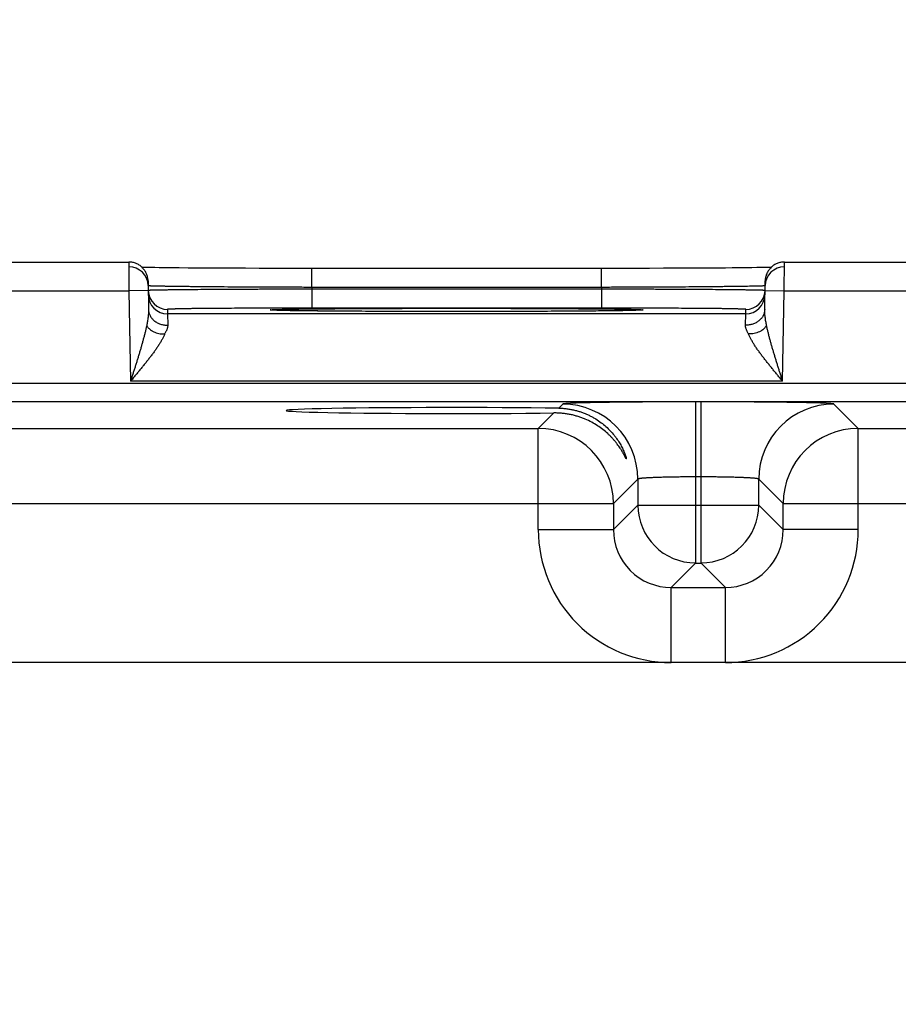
# Model space of a CAD drawing. Header units: inches. Extents: x 0 to 34, y 0 to 22.
# Tile 170 of 224: x 13 to 13.9, y 17.9 to 18.9. Entities that reach past the tile are written whole.
import ezdxf

# ---------------------------------------------------------------- set-up
doc = ezdxf.new("R2010")
doc.units = ezdxf.units.IN
doc.header["$LTSCALE"] = 1.87
doc.header["$MEASUREMENT"] = 0
doc.layers.get('0').update_dxf_attribs({"linetype": 'CONTINUOUS'})
doc.layers.add('DETAIL', color=7, linetype='CONTINUOUS')
doc.layers.add('DIMENSIONS', color=7, linetype='CONTINUOUS')
doc.styles.get("Standard").update_dxf_attribs({"font": 'txt', "width": 0.8})
doc.dimstyles.new('DIMSTYLE_1', dxfattribs={"dimtxt": 0.125, "dimasz": 0.18, "dimexe": 0.125, "dimexo": 0.0625, "dimgap": 0.03125, "dimtad": 0, "dimtih": 1, "dimtoh": 1, "dimdec": 3, "dimzin": 4, "dimdsep": 46, "dimtxsty": 'STANDARD', "dimblk": '_FILLED', "dimblk1": '_FILLED', "dimblk2": '_FILLED', "dimcen": 0.09, "dimadec": 0, "dimazin": 0, "dimtp": 0.01, "dimtm": 0.01, "dimtfac": 1, "dimtdec": 3, "dimtofl": 0, "dimtmove": 0, "dimatfit": 3, "dimldrblk": '_FILLED', "dimfxl": 1, "dimtolj": 1, "dimtzin": 4, "dimarcsym": 0})
doc.dimstyles.get("Standard").update_dxf_attribs({"dimtxt": 0.125, "dimasz": 0.18, "dimexe": 0.125, "dimexo": 0.0625, "dimgap": 0.09, "dimtad": 0, "dimtih": 1, "dimtoh": 1, "dimdec": 3, "dimzin": 4, "dimdsep": 46, "dimtxsty": 'STANDARD', "dimblk": '_FILLED', "dimblk1": '_FILLED', "dimblk2": '_FILLED', "dimcen": 0.09, "dimadec": 0, "dimazin": 0, "dimtol": 1, "dimtp": 0.01, "dimtm": 0.01, "dimtfac": 1, "dimtdec": 3, "dimtofl": 0, "dimtmove": 0, "dimatfit": 3, "dimldrblk": '_FILLED', "dimfxl": 1, "dimtolj": 1, "dimtzin": 4, "dimarcsym": 0})

# ---------------------------------------------------------------- blocks, each defined once
blk = doc.blocks.new('*D24')
at = {"layer": 'DIMENSIONS', "color": 2, "linetype": 'CONTINUOUS'}
blk.add_line((15.3238, 17.4359), (15.3238, 19.3691), dxfattribs=at)
at = {"layer": 'DIMENSIONS', "color": 2, "linetype": 'CONTINUOUS', "insert": (15.2613, 19.4316), "char_height": 0.125, "width": 1.425, "attachment_point": 1, "rotation": 90, "line_spacing_factor": 0.9}
blk.add_mtext('9.671{\\Ftxt.shx;\\W1.000000;\\H0.125000; }[245.64]', dxfattribs=at)
blk = doc.blocks.new('_FILLED')
at = {"color": 0, "linetype": 'BYBLOCK'}
blk.add_solid([(0, 0), (-1, 0.1736), (-1, -0.1736)], dxfattribs=at)
blk = doc.blocks.new('*D25')
at = {"layer": 'DIMENSIONS', "color": 2, "linetype": 'CONTINUOUS'}
blk.add_line((20.5448, 17.4359), (20.5448, 19.3691), dxfattribs=at)
at = {"layer": 'DIMENSIONS', "color": 2, "linetype": 'CONTINUOUS', "insert": (20.4823, 19.4316), "char_height": 0.125, "width": 1.525, "attachment_point": 1, "rotation": 90, "line_spacing_factor": 0.9}
blk.add_mtext('14.892{\\Ftxt.shx;\\W1.000000;\\H0.125000; }[378.26]', dxfattribs=at)
blk = doc.blocks.new('*D31')
at = {"layer": 'DIMENSIONS', "color": 2, "linetype": 'CONTINUOUS'}
blk.add_line((21.7817, 18.0417), (21.7817, 19.3691), dxfattribs=at)
at = {"layer": 'DIMENSIONS', "color": 2, "linetype": 'CONTINUOUS', "insert": (21.7192, 19.4316), "char_height": 0.125, "width": 1.525, "attachment_point": 1, "rotation": 90, "line_spacing_factor": 0.9}
blk.add_mtext('16.129{\\Ftxt.shx;\\W1.000000;\\H0.125000; }[409.67]', dxfattribs=at)

msp = doc.modelspace()

# ---------------------------------------------------------------- linework, layer by layer
at = {"color": 7, "linetype": 'CONTINUOUS'}
for p, q in [((12.8702, 18.6816), (13.1192, 18.6816)), ((13.1192, 18.6816), (13.1194, 18.6516)), ((13.8, 18.6516), (13.8002, 18.6816)), ((13.8002, 18.6816), (14.0492, 18.6816)), ((13.1411, 18.6759), (13.1369, 18.6759)), ((13.1462, 18.6758), (13.1411, 18.6759)), ((13.1509, 18.6757), (13.1462, 18.6758)), ((13.1566, 18.6756), (13.1509, 18.6757)), ((13.1635, 18.6756), (13.1566, 18.6756)), ((13.1715, 18.6755), (13.1635, 18.6756)), ((13.181, 18.6754), (13.1715, 18.6755)), ((13.2005, 18.6753), (13.1923, 18.6753)), ((13.2089, 18.6752), (13.2005, 18.6753)), ((13.2176, 18.6752), (13.2089, 18.6752)), ((13.2266, 18.6751), (13.2176, 18.6752)), ((13.2404, 18.6751), (13.2266, 18.6751)), ((13.2547, 18.675), (13.2404, 18.6751)), ((13.2694, 18.675), (13.2547, 18.675)), ((13.2843, 18.675), (13.2694, 18.675)), ((13.2994, 18.675), (13.2843, 18.675)), ((13.615, 18.675), (13.2994, 18.675)), ((13.3093, 18.6553), (13.3093, 18.675)), ((13.6101, 18.6553), (13.6101, 18.675)), ((13.6301, 18.675), (13.615, 18.675)), ((13.6451, 18.675), (13.6301, 18.675)), ((13.6599, 18.675), (13.6451, 18.675)), ((13.6744, 18.6751), (13.6599, 18.675)), ((13.6885, 18.6751), (13.6744, 18.6751)), ((13.6975, 18.6752), (13.6885, 18.6751)), ((13.7064, 18.6752), (13.6975, 18.6752)), ((13.715, 18.6752), (13.7064, 18.6752)), ((13.7232, 18.6753), (13.715, 18.6752)), ((13.7312, 18.6754), (13.7232, 18.6753)), ((13.7388, 18.6754), (13.7312, 18.6754)), ((13.7459, 18.6755), (13.7388, 18.6754)), ((13.7523, 18.6755), (13.7459, 18.6755)), ((13.7601, 18.6756), (13.7523, 18.6755)), ((13.7664, 18.6757), (13.7601, 18.6756)), ((13.7715, 18.6758), (13.7664, 18.6757)), ((13.7758, 18.6758), (13.7715, 18.6758)), ((13.7794, 18.6759), (13.7758, 18.6758)), ((13.7834, 18.676), (13.7794, 18.6759)), ((13.7863, 18.676), (13.7834, 18.676)), ((13.1392, 18.662), (13.1397, 18.6322)), ((13.7797, 18.6322), (13.7802, 18.662)), ((12.87, 18.6516), (13.1194, 18.6516)), ((13.1394, 18.652), (13.1194, 18.6516)), ((13.1194, 18.6516), (13.121, 18.5578)), ((13.6101, 18.6553), (13.3093, 18.6553)), ((13.3093, 18.6553), (13.3093, 18.6534)), ((13.61, 18.6534), (13.3093, 18.6534)), ((13.3093, 18.6534), (13.3094, 18.6337)), ((13.6101, 18.6553), (13.61, 18.6534)), ((13.61, 18.6534), (13.61, 18.6337)), ((13.78, 18.652), (13.8, 18.6516)), ((13.7983, 18.5578), (13.8, 18.6516)), ((13.8, 18.6516), (14.0494, 18.6516)), ((13.1594, 18.6324), (13.1594, 18.6278)), ((13.7599, 18.6278), (13.1594, 18.6278)), ((13.1594, 18.6278), (13.1597, 18.616)), ((13.2683, 18.6317), (13.2682, 18.6317)), ((13.2682, 18.6317), (13.2682, 18.6317)), ((13.2684, 18.6317), (13.2683, 18.6317)), ((13.2686, 18.6316), (13.2684, 18.6317)), ((13.2688, 18.6316), (13.2686, 18.6316)), ((13.269, 18.6316), (13.2688, 18.6316)), ((13.2694, 18.6316), (13.269, 18.6316)), ((13.27, 18.6316), (13.2694, 18.6316)), ((13.2707, 18.6315), (13.27, 18.6316)), ((13.2716, 18.6315), (13.2707, 18.6315)), ((13.2731, 18.6314), (13.2716, 18.6315)), ((13.2749, 18.6314), (13.2731, 18.6314)), ((13.2773, 18.6313), (13.2749, 18.6314)), ((13.2802, 18.6313), (13.2773, 18.6313)), ((13.2838, 18.6312), (13.2802, 18.6313)), ((13.2871, 18.6311), (13.2838, 18.6312)), ((13.2911, 18.6311), (13.2871, 18.6311)), ((13.2959, 18.631), (13.2911, 18.6311)), ((13.3015, 18.6309), (13.2959, 18.631)), ((13.308, 18.6308), (13.3015, 18.6309)), ((13.3157, 18.6308), (13.308, 18.6308)), ((13.61, 18.6337), (13.3094, 18.6337)), ((13.3251, 18.6307), (13.3157, 18.6308)), ((13.3325, 18.6306), (13.3251, 18.6307)), ((13.3405, 18.6306), (13.3325, 18.6306)), ((13.3487, 18.6305), (13.3405, 18.6306)), ((13.3573, 18.6305), (13.3487, 18.6305)), ((13.3662, 18.6304), (13.3573, 18.6305)), ((13.3753, 18.6304), (13.3662, 18.6304)), ((13.3847, 18.6303), (13.3753, 18.6304)), ((13.3991, 18.6303), (13.3847, 18.6303)), ((13.414, 18.6303), (13.3991, 18.6303)), ((13.4291, 18.6302), (13.414, 18.6303)), ((13.4444, 18.6302), (13.4291, 18.6302)), ((13.4597, 18.6302), (13.4444, 18.6302)), ((13.4749, 18.6302), (13.4597, 18.6302)), ((13.4901, 18.6302), (13.4749, 18.6302)), ((13.5052, 18.6303), (13.4901, 18.6302)), ((13.52, 18.6303), (13.5052, 18.6303)), ((13.5344, 18.6303), (13.52, 18.6303)), ((13.5437, 18.6304), (13.5344, 18.6303)), ((13.5528, 18.6304), (13.5437, 18.6304)), ((13.5617, 18.6305), (13.5528, 18.6304)), ((13.5702, 18.6305), (13.5617, 18.6305)), ((13.5785, 18.6306), (13.5702, 18.6305)), ((13.5864, 18.6306), (13.5785, 18.6306)), ((13.5939, 18.6307), (13.5864, 18.6306)), ((13.6012, 18.6307), (13.5939, 18.6307)), ((13.6078, 18.6308), (13.6012, 18.6307)), ((13.6135, 18.6309), (13.6078, 18.6308)), ((13.6205, 18.631), (13.6135, 18.6309)), ((13.6261, 18.631), (13.6205, 18.631)), ((13.6306, 18.6311), (13.6261, 18.631)), ((13.6343, 18.6312), (13.6306, 18.6311)), ((13.6382, 18.6312), (13.6343, 18.6312)), ((13.6413, 18.6313), (13.6382, 18.6312)), ((13.6437, 18.6314), (13.6413, 18.6313)), ((13.6458, 18.6314), (13.6437, 18.6314)), ((13.6475, 18.6315), (13.6458, 18.6314)), ((13.6485, 18.6315), (13.6475, 18.6315)), ((13.6494, 18.6316), (13.6485, 18.6315)), ((13.6499, 18.6316), (13.6494, 18.6316)), ((13.6504, 18.6316), (13.6499, 18.6316)), ((13.6506, 18.6316), (13.6504, 18.6316)), ((13.6508, 18.6316), (13.6506, 18.6316)), ((13.651, 18.6317), (13.6508, 18.6316)), ((13.6511, 18.6317), (13.651, 18.6317)), ((13.6512, 18.6317), (13.6511, 18.6317)), ((13.6511, 18.6317), (13.6511, 18.6317)), ((13.6512, 18.6317), (13.6512, 18.6317)), ((13.7597, 18.616), (13.7599, 18.6278)), ((13.7599, 18.6278), (13.76, 18.6324)), ((21.3484, 18.5556), (8.3781, 18.5556)), ((13.7983, 18.5578), (13.121, 18.5578)), ((21.3484, 18.5366), (8.3781, 18.5366)), ((13.5699, 18.5341), (13.5657, 18.5299)), ((13.7079, 18.5365), (13.7079, 18.3691)), ((13.7135, 18.5365), (13.7079, 18.5365)), ((13.7135, 18.3691), (13.7135, 18.5365)), ((13.8768, 18.5088), (13.8514, 18.5341)), ((13.5607, 18.5249), (13.5445, 18.5088)), ((12.9468, 18.5088), (13.5445, 18.5088)), ((13.5445, 18.4038), (13.5445, 18.5088)), ((13.8768, 18.4038), (13.8768, 18.5088)), ((13.8768, 18.5088), (14.4745, 18.5088)), ((13.6479, 18.4561), (13.6225, 18.4308)), ((13.6479, 18.4561), (13.6479, 18.4291)), ((13.7135, 18.4585), (13.7079, 18.4585)), ((13.7735, 18.4291), (13.7735, 18.4561)), ((13.7988, 18.4308), (13.7735, 18.4561)), ((12.8688, 18.4308), (13.6225, 18.4308)), ((13.6225, 18.4308), (13.6225, 18.4038)), ((13.6479, 18.4291), (13.6225, 18.4038)), ((13.6479, 18.4291), (13.7735, 18.4291)), ((13.7735, 18.4291), (13.7988, 18.4038)), ((13.7988, 18.4038), (13.7988, 18.4308)), ((13.7988, 18.4308), (14.5525, 18.4308)), ((13.5445, 18.4038), (13.6225, 18.4038)), ((13.8768, 18.4038), (13.7988, 18.4038)), ((13.7079, 18.3691), (13.6825, 18.3438)), ((13.7079, 18.3691), (13.7135, 18.3691)), ((13.7135, 18.3691), (13.7388, 18.3438)), ((13.6825, 18.2658), (13.6825, 18.3438)), ((13.6825, 18.3438), (13.7388, 18.3438)), ((13.7388, 18.2658), (13.7388, 18.3438)), ((21.1876, 18.2658), (8.521, 18.2658))]:
    msp.add_line(p, q, dxfattribs=at)
for points in [[(13.1392, 18.662), (13.1392, 18.6629), (13.1391, 18.6639), (13.1389, 18.6648), (13.1388, 18.6657), (13.1386, 18.6666), (13.1383, 18.6675), (13.138, 18.6684), (13.1377, 18.6692), (13.1373, 18.6701), (13.1369, 18.6709), (13.1365, 18.6717), (13.136, 18.6725), (13.1355, 18.6733), (13.1349, 18.674), (13.1343, 18.6747), (13.1337, 18.6754), (13.133, 18.6761), (13.1323, 18.6767), (13.1316, 18.6773), (13.1309, 18.6779), (13.1301, 18.6784), (13.1293, 18.6789), (13.1285, 18.6793), (13.1277, 18.6798), (13.1268, 18.6801), (13.126, 18.6805), (13.1251, 18.6808), (13.1242, 18.681), (13.1233, 18.6812), (13.1224, 18.6814), (13.1215, 18.6815), (13.1205, 18.6816), (13.1196, 18.6816), (13.1192, 18.6816)], [(13.8002, 18.6816), (13.7998, 18.6816), (13.7988, 18.6816), (13.7979, 18.6815), (13.797, 18.6814), (13.7961, 18.6812), (13.7952, 18.681), (13.7943, 18.6808), (13.7934, 18.6805), (13.7925, 18.6801), (13.7917, 18.6798), (13.7908, 18.6793), (13.79, 18.6789), (13.7892, 18.6784), (13.7885, 18.6779), (13.7877, 18.6773), (13.787, 18.6767), (13.7863, 18.6761), (13.7857, 18.6754), (13.7851, 18.6747), (13.7845, 18.674), (13.7839, 18.6733), (13.7834, 18.6725), (13.7829, 18.6717), (13.7824, 18.6709), (13.782, 18.6701), (13.7817, 18.6692), (13.7813, 18.6684), (13.781, 18.6675), (13.7808, 18.6666), (13.7806, 18.6657), (13.7804, 18.6648), (13.7803, 18.6639), (13.7802, 18.6629), (13.7802, 18.662)], [(13.1369, 18.6759), (13.1334, 18.676), (13.1331, 18.676)], [(13.1923, 18.6753), (13.1846, 18.6754), (13.181, 18.6754)]]:
    msp.add_lwpolyline(points, dxfattribs=at)
for centre, radius, start, end in [((13.1193, 18.6566), 0.02, 1.3354, 90.0013), ((13.8001, 18.6566), 0.02, 89.9987, 178.6536), ((13.1594, 18.6524), 0.02, 181, 181.2436), ((13.1594, 18.6524), 0.02, 181.2449, 269.9994), ((13.1594, 18.6478), 0.02, 181.0012, 270.0013), ((13.7599, 18.6478), 0.02, 269.9987, 358.9988), ((13.76, 18.6524), 0.02, 270.0006, 358.7551), ((13.76, 18.6524), 0.02, 358.7564, 359), ((13.5699, 18.4561), 0.078, 0.0209, 89.9791), ((13.8515, 18.4561), 0.078, 90.0209, 179.9791), ((13.5445, 18.4308), 0.078, 0.0209, 89.9791), ((13.8768, 18.4308), 0.078, 90.0209, 179.9791), ((13.7079, 18.4292), 0.06, 180.0209, 269.9791), ((13.7134, 18.4292), 0.06, 270.0209, 359.9791), ((13.6825, 18.4038), 0.138, 179.9966, 270.0034), ((13.6825, 18.4037), 0.06, 179.9636, 270.0364), ((13.7388, 18.4038), 0.138, 269.9966, 0.0034), ((13.7389, 18.4037), 0.06, 269.9636, 0.0364)]:
    msp.add_arc(centre, radius, start, end, dxfattribs=at)
msp.add_ellipse((13.4597, 18.5274), major_axis=(0.1771, 0), ratio=0.017455, start_param=0.92934, end_param=5.318939, dxfattribs=at)
for points, knots in [([(13.3093, 18.6553), (13.3037, 18.6553), (13.2927, 18.6554), (13.2762, 18.6554), (13.2601, 18.6555), (13.2444, 18.6555), (13.2294, 18.6556), (13.2151, 18.6557), (13.2038, 18.6558), (13.1952, 18.6559), (13.1892, 18.6559), (13.1834, 18.656), (13.178, 18.6561), (13.1729, 18.6561), (13.1681, 18.6562), (13.1636, 18.6563), (13.1595, 18.6563), (13.1557, 18.6564), (13.1528, 18.6564), (13.1507, 18.6565), (13.1493, 18.6565), (13.1479, 18.6565), (13.1466, 18.6566), (13.1455, 18.6566), (13.1444, 18.6566), (13.1434, 18.6567), (13.1426, 18.6567), (13.1418, 18.6567), (13.1412, 18.6568), (13.1407, 18.6568), (13.1403, 18.6568), (13.1401, 18.6568), (13.1399, 18.6569), (13.1397, 18.6569), (13.1396, 18.6569), (13.1395, 18.6569), (13.1394, 18.6569), (13.1394, 18.6569), (13.1394, 18.6569), (13.1393, 18.6569), (13.1393, 18.657), (13.1393, 18.657), (13.1393, 18.657), (13.1393, 18.657), (13.1393, 18.657), (13.1393, 18.657)], [0, 0, 0, 0, 0.097983, 0.195025, 0.29019, 0.382562, 0.471254, 0.555409, 0.634219, 0.671379, 0.706923, 0.740764, 0.772821, 0.803017, 0.831279, 0.857539, 0.881733, 0.903804, 0.923698, 0.932814, 0.941368, 0.949355, 0.956771, 0.963611, 0.96987, 0.975546, 0.980634, 0.985132, 0.989038, 0.992349, 0.993781, 0.995063, 0.996197, 0.997181, 0.998015, 0.998701, 0.998988, 0.999238, 0.999451, 0.999627, 0.999768, 0.999874, 0.999915, 0.999949, 1, 1, 1, 1]), ([(13.7801, 18.657), (13.7801, 18.657), (13.7801, 18.657), (13.7801, 18.657), (13.7801, 18.657), (13.7801, 18.657), (13.78, 18.6569), (13.78, 18.6569), (13.78, 18.6569), (13.7799, 18.6569), (13.7799, 18.6569), (13.7798, 18.6569), (13.7796, 18.6569), (13.7794, 18.6569), (13.7793, 18.6568), (13.779, 18.6568), (13.7787, 18.6568), (13.7782, 18.6568), (13.7775, 18.6567), (13.7768, 18.6567), (13.7759, 18.6567), (13.775, 18.6566), (13.7739, 18.6566), (13.7727, 18.6566), (13.7715, 18.6565), (13.7701, 18.6565), (13.7687, 18.6565), (13.7665, 18.6564), (13.7636, 18.6564), (13.7599, 18.6563), (13.7558, 18.6563), (13.7513, 18.6562), (13.7465, 18.6561), (13.7414, 18.6561), (13.7359, 18.656), (13.7302, 18.6559), (13.7241, 18.6559), (13.7156, 18.6558), (13.7042, 18.6557), (13.6899, 18.6556), (13.6749, 18.6555), (13.6593, 18.6555), (13.6431, 18.6554), (13.6267, 18.6554), (13.6156, 18.6553), (13.6101, 18.6553)], [0, 0, 0, 0, 0.000051, 0.000085, 0.000126, 0.000232, 0.000373, 0.000549, 0.000762, 0.001012, 0.001299, 0.001985, 0.002819, 0.003803, 0.004937, 0.006219, 0.007651, 0.010962, 0.014867, 0.019366, 0.024454, 0.03013, 0.036389, 0.043229, 0.050645, 0.058632, 0.067186, 0.076302, 0.096196, 0.118267, 0.142461, 0.168721, 0.196983, 0.227179, 0.259236, 0.293077, 0.328621, 0.365781, 0.444591, 0.528746, 0.617438, 0.70981, 0.804975, 0.902017, 1, 1, 1, 1]), ([(13.3093, 18.6534), (13.3039, 18.6534), (13.293, 18.6534), (13.2768, 18.6533), (13.261, 18.6533), (13.2455, 18.6532), (13.2307, 18.6531), (13.2166, 18.653), (13.2034, 18.653), (13.1912, 18.6529), (13.1816, 18.6528), (13.1746, 18.6527), (13.1697, 18.6527), (13.1652, 18.6526), (13.1611, 18.6526), (13.1573, 18.6525), (13.1538, 18.6525), (13.1507, 18.6525), (13.1479, 18.6524), (13.1459, 18.6524), (13.1444, 18.6523), (13.1435, 18.6523), (13.1427, 18.6523), (13.1419, 18.6523), (13.1413, 18.6522), (13.1407, 18.6522), (13.1403, 18.6522), (13.14, 18.6522), (13.1399, 18.6522), (13.1397, 18.6521), (13.1396, 18.6521), (13.1395, 18.6521), (13.1395, 18.6521), (13.1394, 18.6521)], [0, 0, 0, 0, 0.096349, 0.191801, 0.285471, 0.376486, 0.463999, 0.547198, 0.625308, 0.697603, 0.763411, 0.793688, 0.822119, 0.848638, 0.873184, 0.895699, 0.916131, 0.934432, 0.950561, 0.96448, 0.970601, 0.976157, 0.981146, 0.985565, 0.989412, 0.992684, 0.995379, 0.99651, 0.997497, 0.998339, 0.999037, 0.99959, 1, 1, 1, 1]), ([(13.1394, 18.6521), (13.1394, 18.6521), (13.1394, 18.6521), (13.1394, 18.6521), (13.1394, 18.6521), (13.1394, 18.6521), (13.1394, 18.6521), (13.1394, 18.6521)], [0, 0, 0, 0, 0.404407, 0.700069, 0.808513, 0.892306, 1, 1, 1, 1]), ([(13.7799, 18.6521), (13.7799, 18.6521), (13.7799, 18.6521), (13.7798, 18.6521), (13.7796, 18.6521), (13.7795, 18.6522), (13.7793, 18.6522), (13.7791, 18.6522), (13.7787, 18.6522), (13.7781, 18.6522), (13.7775, 18.6523), (13.7767, 18.6523), (13.7759, 18.6523), (13.7749, 18.6523), (13.7735, 18.6524), (13.7714, 18.6524), (13.7687, 18.6525), (13.7656, 18.6525), (13.7621, 18.6525), (13.7583, 18.6526), (13.7541, 18.6526), (13.7496, 18.6527), (13.7448, 18.6527), (13.7377, 18.6528), (13.7282, 18.6529), (13.716, 18.653), (13.7027, 18.653), (13.6886, 18.6531), (13.6738, 18.6532), (13.6584, 18.6533), (13.6425, 18.6533), (13.6264, 18.6534), (13.6155, 18.6534), (13.61, 18.6534)], [0, 0, 0, 0, 0.00041, 0.000963, 0.001661, 0.002503, 0.003489, 0.004621, 0.007316, 0.010588, 0.014434, 0.018853, 0.023843, 0.029399, 0.03552, 0.049439, 0.065567, 0.083869, 0.104301, 0.126816, 0.151361, 0.17788, 0.206311, 0.236589, 0.302396, 0.374691, 0.452801, 0.536, 0.623514, 0.714529, 0.808198, 0.903651, 1, 1, 1, 1]), ([(13.78, 18.6521), (13.78, 18.6521), (13.78, 18.6521), (13.78, 18.6521), (13.78, 18.6521), (13.78, 18.6521), (13.7799, 18.6521), (13.7799, 18.6521)], [0, 0, 0, 0, 0.107695, 0.191488, 0.299931, 0.595594, 1, 1, 1, 1]), ([(13.1397, 18.6322), (13.1397, 18.6316), (13.1397, 18.6303), (13.1396, 18.6283), (13.1394, 18.6263), (13.1392, 18.6242), (13.1389, 18.6221), (13.1385, 18.62), (13.1382, 18.6179), (13.1379, 18.6164), (13.1378, 18.6157)], [0, 0, 0, 0, 0.116154, 0.235225, 0.357079, 0.481507, 0.608268, 0.737103, 0.86776, 1, 1, 1, 1]), ([(13.1397, 18.6322), (13.1397, 18.6317), (13.1398, 18.6306), (13.1401, 18.629), (13.1406, 18.6275), (13.1413, 18.6259), (13.1421, 18.6245), (13.1432, 18.6231), (13.1443, 18.6218), (13.1457, 18.6207), (13.1471, 18.6196), (13.1487, 18.6186), (13.1504, 18.6178), (13.1521, 18.6172), (13.154, 18.6166), (13.1558, 18.6162), (13.1578, 18.616), (13.1591, 18.616), (13.1597, 18.616)], [0, 0, 0, 0, 0.05666, 0.113558, 0.170923, 0.228958, 0.287836, 0.34769, 0.408614, 0.470654, 0.533815, 0.59806, 0.663313, 0.729467, 0.796382, 0.863898, 0.931835, 1, 1, 1, 1]), ([(13.3094, 18.6337), (13.3045, 18.6337), (13.2947, 18.6337), (13.2802, 18.6337), (13.2659, 18.6337), (13.2521, 18.6336), (13.2388, 18.6336), (13.2263, 18.6335), (13.2162, 18.6335), (13.2087, 18.6334), (13.2033, 18.6334), (13.1983, 18.6333), (13.1935, 18.6333), (13.1889, 18.6332), (13.1847, 18.6332), (13.1808, 18.6331), (13.1771, 18.6331), (13.1738, 18.633), (13.1713, 18.6329), (13.1694, 18.6329), (13.1681, 18.6329), (13.1669, 18.6328), (13.1658, 18.6328), (13.1648, 18.6328), (13.1639, 18.6328), (13.163, 18.6327), (13.1623, 18.6327), (13.1616, 18.6327), (13.161, 18.6326), (13.1605, 18.6326), (13.1602, 18.6326), (13.1599, 18.6325), (13.1598, 18.6325), (13.1596, 18.6325), (13.1596, 18.6325), (13.1595, 18.6325), (13.1595, 18.6325), (13.1594, 18.6325), (13.1594, 18.6325), (13.1594, 18.6325), (13.1594, 18.6325), (13.1594, 18.6324), (13.1594, 18.6324), (13.1594, 18.6324), (13.1594, 18.6324), (13.1594, 18.6324)], [0, 0, 0, 0, 0.098034, 0.195125, 0.290337, 0.382753, 0.47148, 0.555663, 0.63449, 0.671655, 0.707201, 0.741041, 0.773094, 0.803283, 0.831535, 0.857782, 0.881961, 0.904015, 0.923889, 0.932994, 0.941536, 0.949512, 0.956915, 0.963742, 0.969988, 0.97565, 0.980725, 0.985209, 0.989101, 0.992397, 0.995097, 0.996224, 0.997201, 0.998028, 0.998707, 0.998991, 0.999238, 0.999449, 0.999623, 0.999762, 0.999868, 0.999909, 0.999944, 0.999973, 1, 1, 1, 1]), ([(13.2682, 18.6316), (13.2681, 18.6316), (13.2678, 18.6317), (13.2675, 18.6317), (13.2672, 18.6317), (13.2669, 18.6317), (13.2667, 18.6318), (13.2665, 18.6318), (13.2663, 18.6318), (13.2662, 18.6318), (13.2661, 18.6318), (13.2661, 18.6318), (13.266, 18.6319), (13.266, 18.6319), (13.266, 18.6319), (13.266, 18.6319), (13.266, 18.6319), (13.266, 18.6319), (13.266, 18.6319), (13.266, 18.6319), (13.266, 18.6319), (13.266, 18.6319), (13.266, 18.6319), (13.2661, 18.6319), (13.2661, 18.632), (13.2662, 18.632), (13.2662, 18.632), (13.2663, 18.632), (13.2664, 18.632), (13.2665, 18.632), (13.2666, 18.632), (13.2668, 18.632), (13.267, 18.6321), (13.2673, 18.6321), (13.2677, 18.6321), (13.268, 18.6321), (13.2684, 18.6322), (13.2688, 18.6322), (13.2693, 18.6322), (13.27, 18.6322), (13.2709, 18.6323), (13.2722, 18.6323), (13.2735, 18.6324), (13.275, 18.6324), (13.2773, 18.6325), (13.2805, 18.6325), (13.2846, 18.6326), (13.2893, 18.6327), (13.2945, 18.6328), (13.3002, 18.6329), (13.3063, 18.6329), (13.3129, 18.633), (13.3199, 18.6331), (13.3273, 18.6331), (13.3351, 18.6332), (13.3432, 18.6332), (13.3517, 18.6333), (13.3636, 18.6334), (13.3791, 18.6334), (13.3984, 18.6335), (13.4185, 18.6336), (13.439, 18.6336), (13.4527, 18.6336), (13.4597, 18.6336)], [0, 0, 0, 0, 0.00192, 0.003663, 0.005229, 0.006618, 0.007829, 0.008863, 0.009721, 0.010401, 0.010676, 0.010907, 0.011096, 0.011242, 0.011349, 0.011389, 0.011423, 0.011452, 0.011482, 0.011515, 0.011556, 0.011662, 0.011809, 0.011997, 0.012228, 0.012502, 0.012821, 0.013183, 0.01359, 0.01404, 0.014535, 0.015658, 0.016957, 0.018434, 0.020089, 0.02192, 0.023928, 0.026112, 0.028473, 0.03101, 0.036608, 0.042902, 0.049888, 0.057562, 0.065919, 0.084654, 0.106037, 0.13001, 0.156501, 0.185432, 0.216724, 0.250283, 0.286011, 0.323809, 0.363563, 0.40516, 0.44848, 0.493397, 0.587497, 0.686371, 0.788875, 0.893823, 1, 1, 1, 1]), ([(13.4597, 18.6302), (13.4483, 18.6302), (13.4258, 18.6302), (13.3981, 18.6303), (13.3768, 18.6304), (13.3616, 18.6304), (13.3473, 18.6305), (13.3338, 18.6306), (13.3213, 18.6307), (13.3099, 18.6308), (13.2997, 18.6309), (13.2919, 18.631), (13.2864, 18.6311), (13.2827, 18.6312), (13.2794, 18.6313), (13.2765, 18.6313), (13.2739, 18.6314), (13.2719, 18.6315), (13.2706, 18.6315), (13.2697, 18.6316), (13.2689, 18.6316), (13.2684, 18.6316), (13.2682, 18.6316)], [0, 0, 0, 0, 0.178532, 0.351459, 0.434111, 0.51335, 0.58855, 0.659123, 0.724512, 0.784202, 0.837727, 0.884662, 0.905543, 0.924643, 0.941923, 0.957353, 0.9709, 0.982536, 0.987632, 0.992242, 0.996366, 1, 1, 1, 1]), ([(13.4597, 18.6336), (13.4666, 18.6336), (13.4804, 18.6336), (13.5009, 18.6336), (13.5209, 18.6335), (13.5402, 18.6334), (13.5557, 18.6334), (13.5677, 18.6333), (13.5761, 18.6332), (13.5843, 18.6332), (13.5921, 18.6331), (13.5995, 18.6331), (13.6065, 18.633), (13.613, 18.6329), (13.6192, 18.6329), (13.6248, 18.6328), (13.63, 18.6327), (13.6347, 18.6326), (13.6389, 18.6325), (13.6421, 18.6325), (13.6443, 18.6324), (13.6458, 18.6324), (13.6472, 18.6323), (13.6484, 18.6323), (13.6494, 18.6322), (13.6501, 18.6322), (13.6505, 18.6322), (13.651, 18.6322), (13.6513, 18.6321), (13.6517, 18.6321), (13.652, 18.6321), (13.6523, 18.6321), (13.6526, 18.632), (13.6528, 18.632), (13.6529, 18.632), (13.653, 18.632), (13.6531, 18.632), (13.6531, 18.632), (13.6532, 18.632), (13.6532, 18.632), (13.6533, 18.6319), (13.6533, 18.6319), (13.6534, 18.6319), (13.6534, 18.6319), (13.6534, 18.6319), (13.6534, 18.6319), (13.6534, 18.6319), (13.6534, 18.6319), (13.6534, 18.6319), (13.6534, 18.6319), (13.6534, 18.6319), (13.6533, 18.6319), (13.6533, 18.6318), (13.6533, 18.6318), (13.6532, 18.6318), (13.6531, 18.6318), (13.653, 18.6318), (13.6529, 18.6318), (13.6527, 18.6318), (13.6525, 18.6317), (13.6522, 18.6317), (13.6519, 18.6317), (13.6515, 18.6317), (13.6513, 18.6316), (13.6512, 18.6316)], [0, 0, 0, 0, 0.10617, 0.211111, 0.313609, 0.412477, 0.506573, 0.551488, 0.594807, 0.636403, 0.676157, 0.713955, 0.749684, 0.783244, 0.814537, 0.843471, 0.869964, 0.89394, 0.915327, 0.934066, 0.942425, 0.950102, 0.957091, 0.963388, 0.968988, 0.971526, 0.973889, 0.976075, 0.978085, 0.979918, 0.981574, 0.983052, 0.984354, 0.985478, 0.985973, 0.986425, 0.986832, 0.987195, 0.987515, 0.98779, 0.988022, 0.988211, 0.988358, 0.988466, 0.988506, 0.98854, 0.98857, 0.988599, 0.988632, 0.988672, 0.988778, 0.988924, 0.989111, 0.989341, 0.989615, 0.989933, 0.990294, 0.99115, 0.992182, 0.993391, 0.994778, 0.996342, 0.998082, 1, 1, 1, 1]), ([(13.6512, 18.6316), (13.6509, 18.6316), (13.6505, 18.6316), (13.6497, 18.6316), (13.6488, 18.6315), (13.6474, 18.6315), (13.6455, 18.6314), (13.6429, 18.6313), (13.6399, 18.6313), (13.6366, 18.6312), (13.633, 18.6311), (13.6274, 18.631), (13.6197, 18.6309), (13.6095, 18.6308), (13.5981, 18.6307), (13.5856, 18.6306), (13.5721, 18.6305), (13.5577, 18.6304), (13.5426, 18.6304), (13.5212, 18.6303), (13.4935, 18.6302), (13.4711, 18.6302), (13.4597, 18.6302)], [0, 0, 0, 0, 0.003631, 0.007751, 0.012359, 0.017452, 0.029083, 0.042625, 0.05805, 0.075327, 0.094422, 0.115301, 0.162232, 0.215754, 0.275442, 0.340832, 0.411406, 0.486611, 0.565854, 0.648512, 0.821452, 1, 1, 1, 1]), ([(13.76, 18.6324), (13.76, 18.6324), (13.76, 18.6324), (13.76, 18.6324), (13.76, 18.6324), (13.76, 18.6325), (13.76, 18.6325), (13.76, 18.6325), (13.7599, 18.6325), (13.7599, 18.6325), (13.7599, 18.6325), (13.7598, 18.6325), (13.7597, 18.6325), (13.7596, 18.6325), (13.7594, 18.6325), (13.7592, 18.6326), (13.7589, 18.6326), (13.7584, 18.6326), (13.7578, 18.6327), (13.7571, 18.6327), (13.7563, 18.6327), (13.7555, 18.6328), (13.7546, 18.6328), (13.7535, 18.6328), (13.7524, 18.6328), (13.7512, 18.6329), (13.7499, 18.6329), (13.7481, 18.6329), (13.7455, 18.633), (13.7422, 18.6331), (13.7386, 18.6331), (13.7347, 18.6332), (13.7304, 18.6332), (13.7259, 18.6333), (13.7211, 18.6333), (13.716, 18.6334), (13.7107, 18.6334), (13.7031, 18.6335), (13.6931, 18.6335), (13.6805, 18.6336), (13.6672, 18.6336), (13.6534, 18.6337), (13.6392, 18.6337), (13.6247, 18.6337), (13.6149, 18.6337), (13.61, 18.6337)], [0, 0, 0, 0, 0.000027, 0.000056, 0.000091, 0.000132, 0.000238, 0.000377, 0.000551, 0.000762, 0.001009, 0.001293, 0.001972, 0.002799, 0.003776, 0.004903, 0.007603, 0.010899, 0.014791, 0.019275, 0.02435, 0.030012, 0.036258, 0.043085, 0.050488, 0.058464, 0.067006, 0.076111, 0.095985, 0.118039, 0.142218, 0.168465, 0.196717, 0.226906, 0.258959, 0.292799, 0.328345, 0.36551, 0.444337, 0.52852, 0.617247, 0.709663, 0.804875, 0.901966, 1, 1, 1, 1]), ([(13.7797, 18.6322), (13.7796, 18.6317), (13.7796, 18.6306), (13.7792, 18.629), (13.7787, 18.6275), (13.7781, 18.6259), (13.7772, 18.6245), (13.7762, 18.6231), (13.775, 18.6218), (13.7737, 18.6207), (13.7723, 18.6196), (13.7707, 18.6186), (13.769, 18.6178), (13.7672, 18.6172), (13.7654, 18.6166), (13.7635, 18.6162), (13.7616, 18.616), (13.7603, 18.616), (13.7597, 18.616)], [0, 0, 0, 0, 0.05666, 0.113558, 0.170923, 0.228958, 0.287836, 0.34769, 0.408614, 0.470654, 0.533815, 0.59806, 0.663313, 0.729467, 0.796382, 0.863898, 0.931835, 1, 1, 1, 1]), ([(13.7816, 18.6157), (13.7815, 18.6164), (13.7812, 18.6179), (13.7808, 18.62), (13.7805, 18.6221), (13.7802, 18.6242), (13.7799, 18.6263), (13.7798, 18.6283), (13.7797, 18.6303), (13.7796, 18.6316), (13.7797, 18.6322)], [0, 0, 0, 0, 0.13224, 0.262897, 0.391732, 0.518491, 0.642922, 0.764775, 0.883846, 1, 1, 1, 1]), ([(13.1378, 18.6157), (13.1375, 18.6145), (13.137, 18.6122), (13.1362, 18.6087), (13.1353, 18.6051), (13.1343, 18.6015), (13.1333, 18.5979), (13.1323, 18.5943), (13.1313, 18.5907), (13.1302, 18.5871), (13.1291, 18.5834), (13.128, 18.5798), (13.1268, 18.5761), (13.1257, 18.5725), (13.1247, 18.5694), (13.1239, 18.567), (13.1234, 18.5651), (13.1228, 18.5633), (13.1222, 18.5615), (13.1216, 18.5596), (13.1212, 18.5584), (13.121, 18.5578)], [0, 0, 0, 0, 0.059251, 0.11935, 0.180143, 0.24151, 0.303358, 0.365611, 0.428205, 0.491089, 0.554216, 0.617547, 0.681046, 0.744681, 0.80842, 0.840321, 0.872238, 0.904167, 0.936106, 0.968052, 1, 1, 1, 1]), ([(13.1378, 18.6157), (13.1379, 18.6154), (13.1383, 18.6147), (13.139, 18.6138), (13.1398, 18.6129), (13.141, 18.6118), (13.1424, 18.6107), (13.1439, 18.6099), (13.1455, 18.609), (13.1477, 18.6082), (13.1505, 18.6074), (13.1534, 18.607), (13.1554, 18.6069), (13.1564, 18.6069)], [0, 0, 0, 0, 0.052352, 0.106034, 0.161167, 0.21783, 0.335781, 0.39712, 0.459933, 0.589534, 0.723643, 0.860962, 1, 1, 1, 1]), ([(13.1597, 18.616), (13.1597, 18.6156), (13.1597, 18.6149), (13.1595, 18.614), (13.1593, 18.6133), (13.1591, 18.6126), (13.1588, 18.6116), (13.1583, 18.6104), (13.1577, 18.6093), (13.1571, 18.6081), (13.1567, 18.6073), (13.1564, 18.6069)], [0, 0, 0, 0, 0.106963, 0.21891, 0.276933, 0.336335, 0.459222, 0.587385, 0.720491, 0.858156, 1, 1, 1, 1]), ([(13.7629, 18.6069), (13.7627, 18.6073), (13.7622, 18.6081), (13.7616, 18.6093), (13.7611, 18.6104), (13.7606, 18.6116), (13.7602, 18.6126), (13.76, 18.6133), (13.7598, 18.614), (13.7597, 18.6149), (13.7596, 18.6156), (13.7597, 18.616)], [0, 0, 0, 0, 0.141844, 0.27951, 0.412615, 0.540778, 0.663665, 0.723067, 0.78109, 0.893037, 1, 1, 1, 1]), ([(13.7816, 18.6157), (13.7814, 18.6154), (13.781, 18.6147), (13.7803, 18.6138), (13.7795, 18.6129), (13.7783, 18.6118), (13.777, 18.6107), (13.7755, 18.6099), (13.7738, 18.609), (13.7716, 18.6082), (13.7688, 18.6074), (13.7659, 18.607), (13.7639, 18.6069), (13.7629, 18.6069)], [0, 0, 0, 0, 0.052352, 0.106034, 0.161167, 0.21783, 0.335781, 0.39712, 0.459933, 0.589534, 0.723643, 0.860962, 1, 1, 1, 1]), ([(13.7983, 18.5578), (13.7982, 18.5584), (13.7978, 18.5596), (13.7972, 18.5615), (13.7966, 18.5633), (13.796, 18.5651), (13.7954, 18.567), (13.7946, 18.5694), (13.7937, 18.5725), (13.7925, 18.5761), (13.7914, 18.5798), (13.7903, 18.5834), (13.7892, 18.5871), (13.7881, 18.5907), (13.787, 18.5943), (13.786, 18.5979), (13.785, 18.6015), (13.7841, 18.6051), (13.7832, 18.6087), (13.7824, 18.6122), (13.7818, 18.6145), (13.7816, 18.6157)], [0, 0, 0, 0, 0.031948, 0.063894, 0.095833, 0.127762, 0.159679, 0.19158, 0.25532, 0.318954, 0.382453, 0.445784, 0.508911, 0.571795, 0.634389, 0.696642, 0.75849, 0.819857, 0.88065, 0.940749, 1, 1, 1, 1]), ([(13.1564, 18.6069), (13.1562, 18.6064), (13.1559, 18.6055), (13.1552, 18.604), (13.1545, 18.6026), (13.1537, 18.6011), (13.1529, 18.5996), (13.1517, 18.5976), (13.1501, 18.5951), (13.1484, 18.5926), (13.147, 18.5905), (13.1456, 18.5885), (13.1437, 18.5859), (13.1417, 18.5833), (13.1401, 18.5813), (13.1385, 18.5792), (13.1365, 18.5766), (13.1339, 18.5735), (13.1318, 18.5709), (13.1301, 18.5688), (13.1288, 18.5672), (13.1275, 18.5656), (13.1262, 18.5641), (13.1249, 18.5625), (13.1236, 18.5609), (13.1223, 18.5593), (13.1215, 18.5583), (13.121, 18.5578)], [0, 0, 0, 0, 0.025176, 0.051126, 0.077796, 0.105131, 0.133081, 0.161595, 0.220134, 0.280417, 0.311118, 0.342148, 0.405083, 0.46902, 0.501308, 0.533785, 0.599235, 0.665238, 0.731685, 0.765043, 0.798474, 0.831968, 0.865514, 0.8991, 0.932716, 0.966353, 1, 1, 1, 1]), ([(13.7983, 18.5578), (13.7979, 18.5583), (13.797, 18.5593), (13.7957, 18.5609), (13.7944, 18.5625), (13.7931, 18.5641), (13.7918, 18.5656), (13.7905, 18.5672), (13.7892, 18.5688), (13.7875, 18.5709), (13.7854, 18.5735), (13.7829, 18.5766), (13.7808, 18.5792), (13.7792, 18.5813), (13.7776, 18.5833), (13.7757, 18.5859), (13.7738, 18.5885), (13.7723, 18.5905), (13.7709, 18.5926), (13.7692, 18.5951), (13.7677, 18.5976), (13.7665, 18.5996), (13.7656, 18.6011), (13.7649, 18.6026), (13.7642, 18.604), (13.7635, 18.6055), (13.7631, 18.6064), (13.7629, 18.6069)], [0, 0, 0, 0, 0.033647, 0.067284, 0.1009, 0.134486, 0.168032, 0.201526, 0.234957, 0.268315, 0.334762, 0.400766, 0.466215, 0.498692, 0.53098, 0.594917, 0.657852, 0.688882, 0.719583, 0.779866, 0.838405, 0.866919, 0.894869, 0.922204, 0.948874, 0.974824, 1, 1, 1, 1]), ([(13.7079, 18.5365), (13.7057, 18.5365), (13.7012, 18.5365), (13.6923, 18.5365), (13.6814, 18.5365), (13.6684, 18.5364), (13.6558, 18.5363), (13.6437, 18.5362), (13.6322, 18.5361), (13.6214, 18.536), (13.6129, 18.5358), (13.6066, 18.5357), (13.6022, 18.5356), (13.598, 18.5356), (13.5941, 18.5355), (13.5904, 18.5354), (13.5871, 18.5353), (13.584, 18.5352), (13.5812, 18.5351), (13.5791, 18.535), (13.5775, 18.5349), (13.5764, 18.5348), (13.5755, 18.5348), (13.5746, 18.5347), (13.5737, 18.5347), (13.573, 18.5346), (13.5723, 18.5345), (13.5718, 18.5345), (13.5713, 18.5344), (13.5709, 18.5344), (13.5706, 18.5343), (13.5705, 18.5343), (13.5703, 18.5343), (13.5702, 18.5343), (13.5701, 18.5342), (13.57, 18.5342), (13.57, 18.5342), (13.57, 18.5342), (13.5699, 18.5342), (13.5699, 18.5341), (13.5699, 18.5341)], [0, 0, 0, 0, 0.048507, 0.0969, 0.192887, 0.287057, 0.378524, 0.466425, 0.549935, 0.628265, 0.700679, 0.734453, 0.766499, 0.796737, 0.8251, 0.851522, 0.875938, 0.898292, 0.918533, 0.936614, 0.944829, 0.952488, 0.959588, 0.966125, 0.972095, 0.977495, 0.98232, 0.986569, 0.99024, 0.993333, 0.994663, 0.995849, 0.996891, 0.997789, 0.998546, 0.999163, 0.99942, 0.999644, 0.999837, 1, 1, 1, 1]), ([(13.8514, 18.5341), (13.8514, 18.5341), (13.8514, 18.5342), (13.8514, 18.5342), (13.8514, 18.5342), (13.8513, 18.5342), (13.8513, 18.5342), (13.8512, 18.5343), (13.851, 18.5343), (13.8509, 18.5343), (13.8507, 18.5343), (13.8505, 18.5344), (13.8501, 18.5344), (13.8496, 18.5345), (13.849, 18.5345), (13.8484, 18.5346), (13.8476, 18.5347), (13.8468, 18.5347), (13.8459, 18.5348), (13.8449, 18.5348), (13.8439, 18.5349), (13.8423, 18.535), (13.8402, 18.5351), (13.8374, 18.5352), (13.8343, 18.5353), (13.8309, 18.5354), (13.8273, 18.5355), (13.8234, 18.5356), (13.8192, 18.5356), (13.8148, 18.5357), (13.8084, 18.5358), (13.7999, 18.536), (13.7891, 18.5361), (13.7777, 18.5362), (13.7656, 18.5363), (13.753, 18.5364), (13.74, 18.5365), (13.729, 18.5365), (13.7202, 18.5365), (13.7157, 18.5365), (13.7135, 18.5365)], [0, 0, 0, 0, 0.000163, 0.000356, 0.00058, 0.000837, 0.001454, 0.002211, 0.003109, 0.004151, 0.005337, 0.006667, 0.00976, 0.013431, 0.01768, 0.022505, 0.027905, 0.033875, 0.040412, 0.047512, 0.055171, 0.063386, 0.081467, 0.101708, 0.124062, 0.148478, 0.1749, 0.203263, 0.233501, 0.265547, 0.299321, 0.371735, 0.450065, 0.533575, 0.621476, 0.712943, 0.807113, 0.9031, 0.951493, 1, 1, 1, 1]), ([(13.636, 18.4775), (13.636, 18.4775), (13.6359, 18.4775), (13.6359, 18.4775), (13.6359, 18.4774), (13.6359, 18.4774), (13.6359, 18.4774), (13.6359, 18.4774), (13.6359, 18.4774), (13.6359, 18.4774), (13.6358, 18.4774), (13.6358, 18.4774), (13.6358, 18.4775), (13.6357, 18.4775), (13.6357, 18.4776), (13.6356, 18.4777), (13.6355, 18.4779), (13.6354, 18.478), (13.6353, 18.4782), (13.6352, 18.4785), (13.635, 18.4787), (13.6349, 18.4789), (13.6348, 18.4792), (13.6345, 18.4796), (13.6342, 18.4802), (13.6339, 18.4809), (13.6334, 18.4817), (13.633, 18.4825), (13.6325, 18.4834), (13.632, 18.4843), (13.6314, 18.4853), (13.6308, 18.4863), (13.6302, 18.4873), (13.6293, 18.4887), (13.628, 18.4904), (13.6265, 18.4926), (13.6248, 18.4948), (13.6229, 18.497), (13.6209, 18.4992), (13.6188, 18.5014), (13.6158, 18.5043), (13.6116, 18.5079), (13.606, 18.5118), (13.5999, 18.5154), (13.5944, 18.5181), (13.5896, 18.5199), (13.5859, 18.5212), (13.582, 18.5223), (13.578, 18.5233), (13.5739, 18.524), (13.5696, 18.5245), (13.5652, 18.5248), (13.5622, 18.5249), (13.5607, 18.5249)], [0, 0, 0, 0, 0.000407, 0.000746, 0.00102, 0.001238, 0.001416, 0.001583, 0.001775, 0.002014, 0.002314, 0.00268, 0.003116, 0.003624, 0.004856, 0.006377, 0.008184, 0.010273, 0.012635, 0.015264, 0.018151, 0.021288, 0.024665, 0.028272, 0.036141, 0.04482, 0.054239, 0.064331, 0.075035, 0.086297, 0.098068, 0.110304, 0.122967, 0.136023, 0.163202, 0.19165, 0.221222, 0.251814, 0.283347, 0.315765, 0.349033, 0.418017, 0.490252, 0.565803, 0.644819, 0.685702, 0.727532, 0.770341, 0.814157, 0.859009, 0.904921, 0.951913, 1, 1, 1, 1]), ([(13.5657, 18.5299), (13.5671, 18.5299), (13.5699, 18.5298), (13.5741, 18.5293), (13.5782, 18.5287), (13.5821, 18.5279), (13.5859, 18.5269), (13.5895, 18.5257), (13.593, 18.5244), (13.5964, 18.5229), (13.5996, 18.5213), (13.6037, 18.519), (13.6084, 18.5159), (13.6136, 18.5119), (13.6182, 18.5076), (13.6216, 18.5038), (13.6241, 18.5007), (13.6258, 18.4984), (13.6273, 18.4962), (13.6288, 18.4939), (13.6301, 18.4917), (13.6313, 18.4895), (13.6323, 18.4874), (13.6333, 18.4853), (13.6339, 18.4837), (13.6344, 18.4825), (13.6347, 18.4817), (13.635, 18.4809), (13.6353, 18.4802), (13.6355, 18.4796), (13.6356, 18.479), (13.6358, 18.4785), (13.6358, 18.4782), (13.6359, 18.4781), (13.6359, 18.4779), (13.6359, 18.4777), (13.6359, 18.4776), (13.636, 18.4776), (13.636, 18.4775)], [0, 0, 0, 0, 0.045848, 0.090638, 0.134397, 0.177155, 0.218947, 0.259811, 0.299782, 0.338898, 0.377193, 0.414702, 0.487453, 0.557361, 0.624534, 0.688972, 0.720131, 0.750534, 0.780127, 0.808833, 0.83655, 0.863141, 0.888426, 0.912168, 0.934064, 0.944202, 0.953728, 0.96258, 0.970691, 0.977993, 0.984413, 0.989882, 0.992239, 0.994335, 0.996163, 0.997719, 0.998997, 1, 1, 1, 1]), ([(13.7079, 18.4585), (13.706, 18.4585), (13.7021, 18.4585), (13.6964, 18.4585), (13.6907, 18.4584), (13.6852, 18.4583), (13.6808, 18.4583), (13.6774, 18.4582), (13.6741, 18.4581), (13.6703, 18.458), (13.6666, 18.4579), (13.6638, 18.4577), (13.6619, 18.4577), (13.6601, 18.4576), (13.6584, 18.4575), (13.6568, 18.4574), (13.6554, 18.4573), (13.654, 18.4572), (13.6528, 18.4571), (13.6517, 18.457), (13.6508, 18.4568), (13.6501, 18.4568), (13.6496, 18.4567), (13.6492, 18.4566), (13.649, 18.4566), (13.6487, 18.4565), (13.6485, 18.4564), (13.6483, 18.4564), (13.6482, 18.4563), (13.6481, 18.4563), (13.648, 18.4563), (13.648, 18.4562), (13.6479, 18.4562), (13.6479, 18.4562), (13.6479, 18.4561)], [0, 0, 0, 0, 0.096721, 0.192531, 0.286526, 0.377822, 0.465558, 0.507833, 0.548912, 0.627099, 0.699386, 0.733104, 0.765099, 0.795296, 0.823625, 0.85002, 0.87442, 0.896771, 0.917021, 0.935125, 0.951044, 0.964748, 0.970761, 0.976212, 0.981099, 0.985423, 0.989185, 0.992389, 0.995044, 0.996171, 0.997167, 0.998039, 0.998794, 1, 1, 1, 1]), ([(13.7735, 18.4561), (13.7734, 18.4562), (13.7734, 18.4562), (13.7734, 18.4562), (13.7733, 18.4563), (13.7733, 18.4563), (13.7732, 18.4563), (13.7731, 18.4564), (13.7729, 18.4564), (13.7727, 18.4565), (13.7724, 18.4566), (13.7721, 18.4566), (13.7718, 18.4567), (13.7713, 18.4568), (13.7706, 18.4568), (13.7696, 18.457), (13.7686, 18.4571), (13.7673, 18.4572), (13.766, 18.4573), (13.7645, 18.4574), (13.763, 18.4575), (13.7613, 18.4576), (13.7594, 18.4577), (13.7575, 18.4577), (13.7548, 18.4579), (13.7511, 18.458), (13.7472, 18.4581), (13.744, 18.4582), (13.7406, 18.4583), (13.7361, 18.4583), (13.7306, 18.4584), (13.725, 18.4585), (13.7193, 18.4585), (13.7154, 18.4585), (13.7135, 18.4585)], [0, 0, 0, 0, 0.001206, 0.001961, 0.002833, 0.003829, 0.004956, 0.007611, 0.010815, 0.014577, 0.018901, 0.023788, 0.029239, 0.035252, 0.048956, 0.064875, 0.082979, 0.103229, 0.12558, 0.14998, 0.176375, 0.204704, 0.234901, 0.266896, 0.300614, 0.372901, 0.451088, 0.492167, 0.534442, 0.622178, 0.713474, 0.807469, 0.903279, 1, 1, 1, 1])]:
    msp.add_open_spline(points, degree=3, knots=knots, dxfattribs=at)
for points in [[(13.1594, 18.6324), (13.1594, 18.6324), (13.1594, 18.6324), (13.1594, 18.6324)], [(13.76, 18.6324), (13.76, 18.6324), (13.76, 18.6324), (13.76, 18.6324)]]:
    msp.add_open_spline(points, degree=3, dxfattribs=at)

# ---------------------------------------------------------------- dimensions: what is measured, and where the dimension line sits
at = {"layer": 'DIMENSIONS', "color": 2, "linetype": 'CONTINUOUS'}
for feature_location, offset, origin, picture, middle in [((20.5448, 17.4359), (0, 1.9332), (5.6528, 17.3734), '*D25', (20.5448, 20.1941)), ((21.7817, 18.0417), (0, 1.3275), (5.6528, 17.9788), '*D31', (21.7817, 20.1941)), ((15.3238, 17.4359), (0, 1.9332), (5.6528, 17.3734), '*D24', (15.3238, 20.1441))]:
    dim = msp.add_ordinate_dim(feature_location=feature_location, offset=offset, dtype=1, origin=origin, dimstyle='DIMSTYLE_1', dxfattribs=at)
    dim.commit()
    dim.dimension.update_dxf_attribs({"geometry": picture, "text_midpoint": middle})

# ---------------------------------------------------------------- leaders
at = {"layer": 'DETAIL', "color": 2, "linetype": 'CONTINUOUS'}
msp.add_leader([(15.2403, 17.2948), (13.6023, 19.4427), (13.4223, 19.4427)], dimstyle='STANDARD', override={"dimtad": 0}, dxfattribs=at)

doc.saveas('drawing.dxf')
